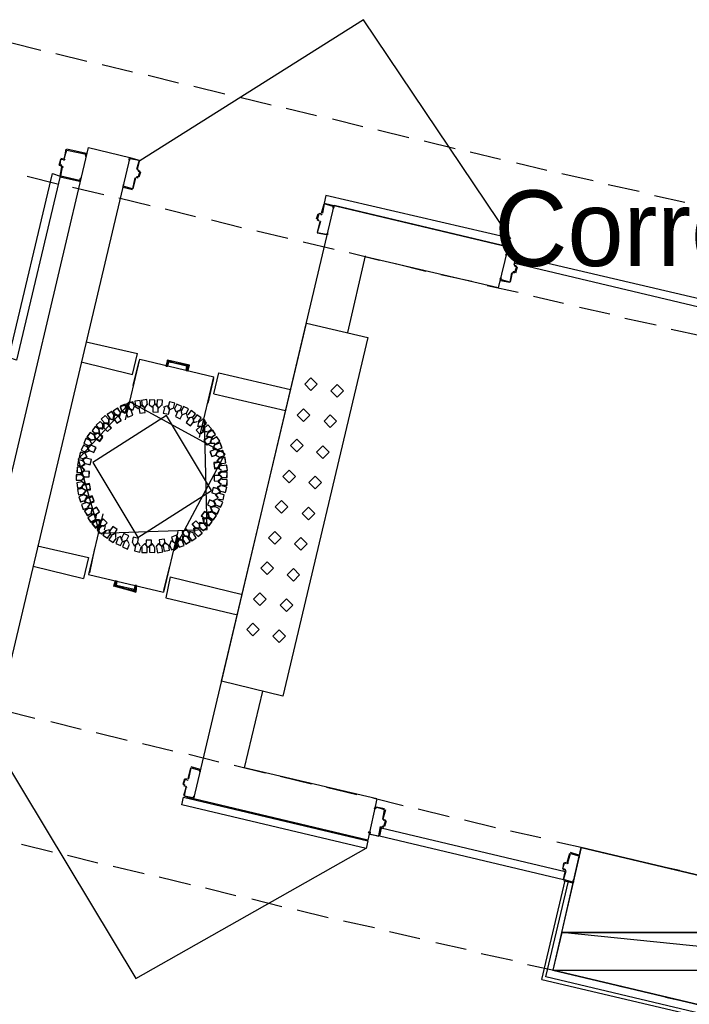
# Model space of a CAD drawing. Header units: feet. Extents: x -79 to 198, y -22 to 181.
# Tile 170 of 256: x 49 to 60, y 113 to 129. Entities that reach past the tile are written whole.
import ezdxf
from ezdxf.enums import TextEntityAlignment as Align

# ---------------------------------------------------------------- set-up
doc = ezdxf.new("R2010")
doc.units = ezdxf.units.FT
for name, color, linetype in [('A-LINEA', 7, 'CONTINUOUS'), ('A-LINEA-FINA', 9, 'CONTINUOUS'), ('A-MURO-CONCRETO', 8, 'CONTINUOUS'), ('A-NOMBRE-ESPACIO', 2, 'CONTINUOUS')]:
    doc.layers.add(name, color=color, linetype=linetype)

msp = doc.modelspace()

# ---------------------------------------------------------------- linework, layer by layer
at = {"layer": 'A-LINEA'}
for p, q in [((49.16, 128.5244), (49.64, 128.4044)), ((49.88, 128.3511), (50.3733, 128.2311)), ((50.6133, 128.1778), (51.0933, 128.0578)), ((51.3467, 128.0044), (51.8267, 127.8844)), ((52.0667, 127.8311), (52.56, 127.7111)), ((52.8, 127.6578), (53.2933, 127.5378)), ((53.5333, 127.4844), (54.0133, 127.3644)), ((54.2667, 127.3111), (54.7467, 127.1911)), ((54.9867, 127.1378), (55.48, 127.0178)), ((48.1733, 117.4444), (50.4, 126.8578)), ((50.4, 126.8578), (51.0533, 126.6978)), ((55.72, 126.9644), (56.2133, 126.8444)), ((51.0533, 126.6978), (48.8267, 117.2978)), ((50.04, 126.8311), (50.0133, 126.6844)), ((50.36, 126.7644), (50.0533, 126.8311)), ((50.0533, 126.8178), (50.0533, 126.8178)), ((50.36, 126.7511), (50.36, 126.7511)), ((56.4533, 126.7911), (56.9333, 126.6711)), ((49.9333, 126.5778), (49.9733, 126.5644)), ((49.9467, 126.5778), (49.9467, 126.5778)), ((50, 126.6711), (49.96, 126.6844)), ((49.9995, 126.5398), (49.9846, 126.5639)), ((50, 126.6844), (50, 126.6844)), ((50.0021, 126.6583), (50.0261, 126.6732)), ((51.0533, 126.6844), (51.0533, 126.6844)), ((51.1733, 126.5111), (51.2133, 126.6578)), ((57.1867, 126.6178), (57.6667, 126.4978)), ((49.4267, 126.4044), (49.9067, 126.2844)), ((49.9467, 126.3911), (50.2533, 126.3244)), ((49.96, 126.4044), (49.96, 126.4044)), ((51.1713, 126.3906), (51.1472, 126.3757)), ((51.16, 126.3911), (51.1867, 126.3778)), ((51.1739, 126.509), (51.1887, 126.485)), ((51.1867, 126.5111), (51.1867, 126.5111)), ((51.1867, 126.3911), (51.1867, 126.3911)), ((51.2, 126.3911), (51.2267, 126.4711)), ((57.9067, 126.4444), (58.4, 126.3378)), ((50.1467, 126.2311), (50.64, 126.1111)), ((50.2533, 126.3378), (50.2533, 126.3378)), ((50.9467, 126.2444), (50.9467, 126.2444)), ((50.9467, 126.2311), (51.0933, 126.1911)), ((51.1067, 126.2044), (51.1467, 126.3778)), ((51.16, 126.3778), (51.16, 126.3778)), ((58.64, 126.2711), (59.1333, 126.1644)), ((51.0933, 126.2044), (51.0933, 126.2044)), ((59.3733, 126.0978), (59.8533, 125.9911)), ((50.88, 126.0578), (51.3733, 125.9378)), ((52.0667, 116.5244), (54.2933, 125.9378)), ((54.1467, 125.9644), (54.28, 125.9378)), ((54.28, 125.9244), (54.28, 125.9244)), ((57.0533, 125.2844), (54.2933, 125.9378)), ((51.6133, 125.8844), (52.0933, 125.7644)), ((54.0133, 125.7244), (54.04, 125.8044)), ((54.0533, 125.8178), (54.08, 125.8044)), ((54.0533, 125.8044), (54.0533, 125.8044)), ((54.08, 125.8178), (54.08, 125.8178)), ((54.0821, 125.7916), (54.1061, 125.8065)), ((52.3467, 125.7111), (52.8267, 125.5911)), ((54.0533, 125.6844), (54.0533, 125.6844)), ((54.0795, 125.6732), (54.0646, 125.6972)), ((53.0667, 125.5378), (53.56, 125.4178)), ((54.1733, 125.4711), (54.0267, 125.4978)), ((54.1733, 125.4844), (54.1733, 125.4844)), ((53.8, 125.3644), (54.2933, 125.2444)), ((54.7867, 125.1378), (54.5067, 123.9244)), ((54.5333, 125.1911), (55.0133, 125.0711)), ((57.04, 125.1778), (57.04, 125.1778)), ((57.1467, 125.0044), (57.1867, 125.1378)), ((55.2667, 125.0178), (55.7467, 124.8978)), ((57.1472, 125.0024), (57.1621, 124.9783)), ((57.16, 125.0044), (57.16, 125.0044)), ((55.9867, 124.8444), (56.48, 124.7378)), ((57.0933, 124.7244), (57.12, 124.8711)), ((57.1446, 124.8839), (57.1205, 124.869)), ((57.16, 124.8844), (57.16, 124.8844)), ((57.1733, 124.8711), (57.2, 124.9644)), ((56.72, 124.6711), (57.2133, 124.5644)), ((56.9333, 124.7644), (56.9333, 124.7644)), ((57.4533, 124.4978), (57.9333, 124.3911)), ((58.1867, 124.3244), (58.6667, 124.2178)), ((58.9067, 124.1511), (59.4, 124.0444)), ((59.64, 123.9778), (60.1333, 123.8711)), ((50.36, 123.7778), (51.1733, 123.5911)), ((51.0933, 123.2578), (51.1733, 123.5911)), ((50.28, 123.4578), (51.0933, 123.2578)), ((50.9867, 122.5378), (51.2133, 123.4978)), ((51.1067, 123.0844), (51.2, 123.4711)), ((51.2133, 123.4978), (52.3867, 123.2178)), ((51.64, 123.3911), (51.6667, 123.4711)), ((51.64, 123.3911), (51.6667, 123.4711)), ((51.6667, 123.4711), (51.9733, 123.3911)), ((51.6667, 123.4711), (51.9733, 123.3911)), ((51.96, 123.3111), (51.9733, 123.3911)), ((51.96, 123.3111), (51.9733, 123.3911)), ((52.16, 122.2578), (52.3867, 123.2178)), ((52.2933, 122.8044), (52.3867, 123.1911)), ((52.3867, 122.9511), (53.52, 122.6844)), ((52.3867, 122.9511), (53.52, 122.6844)), ((50.9067, 122.6711), (50.8933, 122.6044)), ((50.9067, 122.6711), (50.8933, 122.6044)), ((50.991, 122.6601), (51.0038, 122.5958)), ((50.9911, 122.6605), (51.0035, 122.5961)), ((50.9918, 122.6621), (51.0046, 122.595)), ((51.0933, 122.6844), (51.04, 122.7244)), ((51.12, 122.7511), (51.0933, 122.6844)), ((50.64, 122.4844), (50.64, 122.4178)), ((50.6933, 122.4844), (50.64, 122.4844)), ((50.8133, 122.6311), (50.8, 122.5644)), ((50.8667, 122.6044), (50.8133, 122.6311)), ((50.5733, 122.4044), (50.6267, 122.3911)), ((50.6267, 122.3911), (50.6267, 122.4578)), ((52.16, 122.4311), (52.2267, 122.4311)), ((52.1846, 122.3139), (52.2266, 122.3678)), ((52.185, 122.314), (52.2266, 122.3683)), ((52.1862, 122.3144), (52.2265, 122.3661)), ((52.2133, 122.3378), (52.2267, 122.4044)), ((50.4533, 122.1511), (50.4267, 122.2044)), ((52.2933, 122.2711), (52.36, 122.2578)), ((52.36, 122.2578), (52.3333, 122.1911)), ((50.4, 122.1244), (50.4533, 122.1511)), ((50.3067, 121.8844), (50.3467, 121.8444)), ((50.32, 121.9244), (50.3733, 121.9511)), ((50.3733, 121.9511), (50.3467, 122.0044)), ((50.3467, 121.8444), (50.2933, 121.8044)), ((52.5067, 121.7244), (52.4533, 121.6844)), ((50.28, 121.6711), (50.3333, 121.6311)), ((50.3333, 121.6311), (50.28, 121.5778)), ((52.4533, 121.6844), (52.5067, 121.6311)), ((52.5067, 121.6044), (52.4533, 121.5644)), ((52.4533, 121.5644), (52.4933, 121.5111)), ((52.4933, 121.4978), (52.44, 121.4711)), ((52.44, 121.4711), (52.48, 121.4178)), ((50.32, 121.3511), (50.3733, 121.3244)), ((50.3333, 121.2444), (50.3733, 121.2978)), ((50.4, 121.2178), (50.3333, 121.2444)), ((50.3733, 121.3244), (50.3467, 121.2711)), ((52.3867, 121.2578), (52.44, 121.2844)), ((52.4133, 121.2044), (52.3867, 121.2578)), ((52.4133, 121.3511), (52.4667, 121.3778)), ((52.4533, 121.2978), (52.4133, 121.3511)), ((50.44, 121.0444), (50.4533, 121.1111)), ((52.3333, 121.1511), (52.4, 121.1644)), ((52.36, 121.0844), (52.3333, 121.1511)), ((50.6267, 121.0444), (50.4, 120.0844)), ((50.4933, 121.0311), (50.44, 121.0444)), ((50.5067, 120.9511), (50.52, 121.0178)), ((50.5067, 120.9511), (50.52, 121.0178)), ((50.615, 120.9749), (50.5734, 120.9206)), ((50.6134, 120.961), (50.5735, 120.909)), ((50.6271, 120.9745), (50.5869, 120.9228)), ((50.6667, 120.8578), (50.6, 120.8578)), ((50.6533, 120.7911), (50.6667, 120.8578)), ((51.8133, 120.7644), (51.5867, 119.8044)), ((51.7333, 120.6044), (51.7867, 120.5778)), ((51.809, 120.6288), (51.7962, 120.6931)), ((51.8267, 120.6578), (51.8, 120.6044)), ((51.8217, 120.6272), (51.8083, 120.6943)), ((51.8215, 120.6268), (51.8087, 120.6939)), ((51.92, 120.6978), (51.9867, 120.6711)), ((51.9867, 120.6711), (52, 120.7378)), ((49.5867, 120.5378), (50.4, 120.3511)), ((50.4933, 120.4978), (50.4133, 120.1111)), ((50.4, 120.3511), (50.32, 120.0178)), ((49.52, 120.2178), (50.32, 120.0178)), ((51.68, 120.2178), (51.5867, 119.8311)), ((50.4, 120.0844), (51.5867, 119.8044)), ((51.6933, 120.0444), (52.84, 119.7644)), ((50.84, 119.9778), (50.8133, 119.8978)), ((50.84, 119.9778), (50.8133, 119.8978)), ((50.8133, 119.8978), (51.1333, 119.8311)), ((50.8133, 119.8978), (51.1333, 119.8311)), ((51.1467, 119.9111), (51.1333, 119.8311)), ((51.1467, 119.9111), (51.1333, 119.8311)), ((53.16, 118.2311), (52.8667, 117.0178)), ((49.0667, 117.9244), (49.5467, 117.8044)), ((49.8, 117.7511), (50.28, 117.6311)), ((50.52, 117.5778), (51.0133, 117.4578)), ((51.2533, 117.4044), (51.7333, 117.2844)), ((51.9867, 117.2311), (52.4667, 117.1111)), ((52.0133, 117.0178), (51.9733, 116.8444)), ((52.1733, 116.9911), (52.0267, 117.0311)), ((52.0267, 117.0178), (52.0267, 117.0178)), ((52.7067, 117.0578), (53.2, 116.9378)), ((54.9733, 116.5244), (52.8667, 117.0178)), ((52.16, 116.9778), (52.16, 116.9778)), ((53.44, 116.8844), (53.9333, 116.7644)), ((51.92, 116.8444), (51.8933, 116.7511)), ((51.9067, 116.7511), (51.9067, 116.7511)), ((51.9067, 116.7378), (51.9333, 116.7244)), ((51.9467, 116.7111), (51.9067, 116.5778)), ((51.9333, 116.8311), (51.9333, 116.8311)), ((51.9333, 116.7111), (51.9333, 116.7111)), ((51.9595, 116.6998), (51.9446, 116.7239)), ((51.9621, 116.8183), (51.9861, 116.8332)), ((54.1733, 116.7111), (54.6533, 116.5911)), ((52.0533, 116.5378), (52.0533, 116.5378)), ((54.8267, 115.8711), (52.0667, 116.5244)), ((54.9733, 116.5244), (54.8267, 115.8711)), ((54.9067, 116.5378), (55.3867, 116.4178)), ((55.1067, 116.3511), (55.0667, 116.2044)), ((55.0933, 116.3511), (55.0933, 116.3511)), ((55.6267, 116.3644), (56.12, 116.2444)), ((55.0646, 116.0839), (55.0405, 116.069)), ((55.08, 116.0711), (55.0533, 116.0844)), ((55.0672, 116.2024), (55.0821, 116.1783)), ((55.08, 116.2044), (55.08, 116.2044)), ((55.08, 116.1911), (55.1067, 116.1911)), ((55.08, 116.0844), (55.08, 116.0844)), ((55.12, 116.1778), (55.0933, 116.0844)), ((55.1067, 116.1778), (55.1067, 116.1778)), ((56.36, 116.1911), (56.8533, 116.0711)), ((55, 115.9378), (55, 115.9378)), ((55.04, 116.0711), (55.0133, 115.9378)), ((55.0533, 116.0711), (55.0533, 116.0711)), ((57.0933, 116.0178), (57.5733, 115.9111)), ((49.3333, 115.8044), (49.8267, 115.6844)), ((57.8267, 115.8444), (58.3067, 115.7378)), ((50.0667, 115.6311), (50.5467, 115.5111)), ((58.0267, 115.6578), (57.9867, 115.5111)), ((58.1733, 115.6311), (58.04, 115.6711)), ((58.04, 115.6578), (58.04, 115.6578)), ((58.1733, 115.6178), (58.1733, 115.6178)), ((58.5467, 115.6711), (59.04, 115.5644)), ((50.7867, 115.4578), (51.28, 115.3378)), ((57.9867, 115.5244), (57.9867, 115.5244)), ((57.9887, 115.4983), (58.0128, 115.5132)), ((59.28, 115.4978), (59.7733, 115.3911)), ((57.92, 115.4044), (57.9467, 115.4044)), ((57.9467, 115.3911), (57.9467, 115.3911)), ((57.9728, 115.3798), (57.9579, 115.4039)), ((51.52, 115.2844), (52.0133, 115.1644)), ((57.5867, 113.6578), (57.96, 115.2311)), ((57.9333, 115.2311), (58.08, 115.1911)), ((58.08, 115.2044), (58.08, 115.2044)), ((52.2533, 115.1111), (52.7333, 114.9911)), ((52.9867, 114.9378), (53.4667, 114.8178)), ((53.7067, 114.7644), (54.2, 114.6444)), ((54.44, 114.5911), (54.9333, 114.4844)), ((55.1733, 114.4178), (55.6533, 114.3111)), ((55.9067, 114.2444), (56.3867, 114.1378)), ((56.6267, 114.0711), (57.12, 113.9644)), ((57.36, 113.8978), (57.8533, 113.7911)), ((58.0933, 113.7244), (58.5733, 113.6178)), ((58.8267, 113.5511), (59.3067, 113.4444)), ((59.5467, 113.3778), (60.04, 113.2711))]:
    msp.add_line(p, q, dxfattribs=at)
for points in [[(57.0961, 125.4113), (54.7607, 128.8866), (51.2141, 126.6469)], [(50.0133, 126.6844), (50.0533, 126.8178), (50.36, 126.7511), (50.3467, 126.7244), (50.36, 126.7244), (50.3733, 126.7511)], [(51.0533, 126.6978), (51.2, 126.6578), (51.2, 126.6578)], [(49.9333, 126.5778), (49.96, 126.6711), (49.96, 126.6711)], [(49.9733, 126.5778), (49.9467, 126.5778), (49.96, 126.6711), (50, 126.6711)], [(49.9467, 126.4044), (49.9733, 126.5511), (49.9733, 126.5511)], [(50.2667, 126.3378), (50.28, 126.3644), (50.2667, 126.3644), (50.2533, 126.3378), (49.96, 126.4044), (49.9867, 126.5511)], [(51.04, 126.6844), (51.04, 126.6578), (51.0533, 126.6578), (51.0533, 126.6844), (51.2, 126.6578), (51.16, 126.5111)], [(49.9467, 126.4044), (49.2533, 123.4844), (49.1333, 123.5244), (49.8267, 126.4444), (49.9467, 126.4044)], [(51.1867, 126.4844), (51.2133, 126.4844), (51.1867, 126.3911), (51.16, 126.3911)], [(51.1867, 126.4978), (51.2133, 126.4844), (51.2133, 126.4844)], [(51.1333, 126.3778), (51.0933, 126.2044), (50.9467, 126.2444), (50.96, 126.2711), (50.9467, 126.2711), (50.9467, 126.2444)], [(54.1333, 125.9778), (57.0533, 125.2844), (57.08, 125.4178), (54.16, 126.0978), (54.1333, 125.9778)], [(54.0933, 125.8178), (54.1333, 125.9644), (54.1333, 125.9644)], [(54.2933, 125.9244), (54.28, 125.8978), (54.28, 125.9244), (54.1333, 125.9644), (54.1067, 125.8178)], [(54.08, 125.8044), (54.0533, 125.8044), (54.0267, 125.7111), (54.0533, 125.7111)], [(54.0533, 125.6978), (54.0267, 125.7111), (54.0267, 125.7111)], [(54.0667, 125.6844), (54.0267, 125.5111), (54.0267, 125.5111)], [(54.08, 125.6844), (54.0267, 125.5111), (54.1733, 125.4844), (54.1867, 125.4978), (54.1867, 125.4711)], [(57.0533, 125.2844), (56.8933, 124.6311), (54.7867, 125.1244)], [(57.0267, 125.1778), (57.0133, 125.1511), (57.0267, 125.1511), (57.04, 125.1778), (57.1733, 125.1511), (57.1467, 125.0044)], [(57.04, 125.1911), (57.1733, 125.1511), (57.1733, 125.1511)], [(57.1867, 125.1378), (60.1067, 124.4578), (60.08, 124.3244), (57.16, 125.0178), (57.1867, 125.1378)], [(57.16, 124.9778), (57.1867, 124.9778), (57.16, 124.8844), (57.1333, 124.8844)], [(57.16, 124.9911), (57.1867, 124.9778), (57.1867, 124.9778)], [(57.1067, 124.8711), (57.08, 124.7244), (56.9333, 124.7644), (56.9467, 124.7911), (56.9333, 124.7911), (56.92, 124.7644)], [(57.16, 124.8711), (57.1333, 124.8711), (57.1333, 124.8711)], [(56.9333, 124.7511), (57.08, 124.7244), (57.08, 124.7244)], [(53.8533, 124.0711), (54.8267, 123.8444), (53.48, 118.1511), (52.5067, 118.3911), (53.8533, 124.0711)], [(52.3867, 122.9511), (52.4667, 123.2844), (53.6, 123.0178)], [(54.0267, 123.1044), (53.9267, 123.2044), (53.8267, 123.1044), (53.9267, 123.0044), (54.0267, 123.1044)], [(54.44, 122.9978), (54.34, 123.0978), (54.24, 122.9978), (54.34, 122.8978), (54.44, 122.9978)], [(51.0655, 122.8161), (50.2324, 121.9156), (50.5737, 120.7372)], [(51.0655, 122.8161), (50.2324, 121.9156), (50.5737, 120.7372)], [(51.0563, 122.8177), (51.0011, 122.769), (51.0345, 122.7035)], [(51.0568, 122.831), (51.0012, 122.7828), (51.034, 122.717)], [(51.0565, 122.8177), (51.0013, 122.7702), (51.0325, 122.7045)], [(51.128, 122.7465), (51.099, 122.8253), (51.0196, 122.7979), (51.0455, 122.7179)], [(51.7479, 120.4595), (52.5656, 121.9973), (51.0655, 122.8161)], [(51.2289, 122.7629), (51.2158, 122.8459), (51.1325, 122.8345), (51.1424, 122.7511)], [(51.3361, 122.7771), (51.3216, 122.8599), (51.2386, 122.847), (51.2498, 122.7637)], [(51.2533, 122.7644), (51.2933, 122.7244), (51.3333, 122.7911)], [(51.4485, 122.7681), (51.4505, 122.8521), (51.3665, 122.8557), (51.3613, 122.7719)], [(51.4133, 122.7511), (51.4533, 122.7911), (51.4933, 122.7511)], [(51.5683, 122.7679), (51.5707, 122.8519), (51.4867, 122.8559), (51.4811, 122.7721)], [(51.7452, 122.7202), (51.7648, 122.8019), (51.6835, 122.8232), (51.6607, 122.7423)], [(50.8123, 122.6001), (50.7655, 122.6699), (50.6948, 122.6244), (50.7389, 122.5529)], [(50.8119, 122.598), (50.7676, 122.6694), (50.6954, 122.6266), (50.7368, 122.5534)], [(50.9056, 122.6534), (50.8588, 122.7232), (50.7882, 122.6778), (50.8322, 122.6062)], [(50.9052, 122.6513), (50.861, 122.7227), (50.7887, 122.6799), (50.8301, 122.6068)], [(50.9067, 122.6711), (50.8933, 122.6044), (50.8267, 122.6178)], [(50.8267, 122.6178), (50.8933, 122.5911), (50.9067, 122.6578)], [(51.009, 122.6955), (50.9767, 122.773), (50.8986, 122.7423), (50.9278, 122.6635)], [(51.0089, 122.7084), (50.9772, 122.7862), (50.8987, 122.756), (50.9274, 122.677)], [(51.0089, 122.7084), (50.9772, 122.7862), (50.8987, 122.756), (50.9274, 122.677)], [(51.0082, 122.6935), (50.9787, 122.7721), (50.8995, 122.7442), (50.9258, 122.6645)], [(51, 122.7111), (50.9867, 122.6444), (50.92, 122.6844)], [(51, 122.7111), (50.9867, 122.6444), (50.92, 122.6844)], [(51, 122.6978), (50.9733, 122.6444), (50.92, 122.6711)], [(50.92, 122.6711), (50.9733, 122.6444), (51, 122.6978)], [(50.9867, 122.6711), (51.0133, 122.7378), (51.0267, 122.7244)], [(50.9867, 122.6711), (51.0133, 122.7378), (51.0667, 122.6978)], [(50.9867, 122.6578), (51, 122.7244), (51.0267, 122.7111)], [(51.0267, 122.7111), (51.0133, 122.7244), (50.9867, 122.6578)], [(50.9911, 122.6605), (51.0229, 122.5827), (51.1013, 122.6129), (51.0726, 122.6919)], [(51.2267, 122.7644), (51.1867, 122.7111), (51.1333, 122.7511)], [(51.1978, 122.7259), (51.211, 122.6429), (51.2942, 122.6545), (51.2842, 122.7379)], [(51.2, 122.7244), (51.2267, 122.7778), (51.28, 122.7378)], [(51.44, 122.7778), (51.4, 122.7378), (51.36, 122.7778)], [(51.4181, 122.7474), (51.4163, 122.6634), (51.5002, 122.6599), (51.5053, 122.7438)], [(51.4667, 122.7778), (51.5067, 122.7244), (51.56, 122.7778)], [(51.6006, 122.7281), (51.5824, 122.646), (51.6641, 122.6263), (51.6854, 122.7075)], [(51.5867, 122.7378), (51.6533, 122.7644), (51.68, 122.7111)], [(51.6533, 122.7511), (51.68, 122.6978), (51.7333, 122.7244)], [(51.84, 122.6844), (51.7867, 122.6578), (51.76, 122.7244)], [(51.8412, 122.675), (51.8765, 122.7512), (51.801, 122.788), (51.7627, 122.7133)], [(51.8113, 122.6669), (51.7771, 122.5902), (51.8532, 122.5545), (51.8903, 122.6298)], [(51.88, 122.6311), (51.8667, 122.6978), (51.8, 122.6711)], [(51.8667, 122.6711), (51.88, 122.6178), (51.9467, 122.6444)], [(51.9488, 122.6353), (51.9829, 122.7121), (51.9068, 122.7477), (51.8697, 122.6723)], [(52.0441, 122.5654), (52.0926, 122.6341), (52.0249, 122.6838), (51.9738, 122.6172)], [(53.9067, 122.6111), (53.8067, 122.7111), (53.7067, 122.6111), (53.8067, 122.5111), (53.9067, 122.6111)], [(51.178, 120.6711), (52.3474, 121.4152), (51.6354, 122.6044), (50.466, 121.8603), (51.178, 120.6711)], [(51.6354, 122.6044), (50.466, 121.8603), (51.178, 120.6711), (52.3474, 121.4152), (51.6354, 122.6044)], [(50.64, 122.4518), (50.5805, 122.5111), (50.52, 122.4528), (50.5772, 122.3912)], [(50.64, 122.4496), (50.5827, 122.5111), (50.5201, 122.4549), (50.575, 122.3913)], [(50.5737, 120.7372), (52.2817, 120.7971), (52.2397, 122.5383)], [(50.72, 122.5451), (50.6605, 122.6044), (50.6, 122.5461), (50.6572, 122.4845)], [(50.72, 122.543), (50.6627, 122.6044), (50.6001, 122.5483), (50.655, 122.4847)], [(50.64, 122.4178), (50.6267, 122.4844), (50.6933, 122.4844)], [(50.72, 122.5511), (50.72, 122.4844), (50.6533, 122.4844)], [(50.6533, 122.4844), (50.72, 122.4711), (50.72, 122.5378)], [(50.8, 122.6044), (50.8, 122.5378), (50.7333, 122.5511)], [(50.7333, 122.5511), (50.7867, 122.5378), (50.8, 122.6044)], [(50.8, 122.5511), (50.8133, 122.6178), (50.8667, 122.6044)], [(50.801, 122.5555), (50.8478, 122.4857), (50.9185, 122.5311), (50.8745, 122.6027)], [(50.8015, 122.5576), (50.8457, 122.4862), (50.918, 122.529), (50.8766, 122.6021)], [(51.995, 122.5633), (51.9476, 122.4939), (52.0161, 122.4452), (52.0661, 122.5127)], [(52.04, 122.5778), (51.9733, 122.5644), (51.96, 122.6311)], [(52.0667, 122.5111), (52.0533, 122.5778), (51.9867, 122.5644)], [(52.0533, 122.5644), (52.0667, 122.4978), (52.12, 122.5111)], [(52.1385, 122.4989), (52.1857, 122.5684), (52.1172, 122.617), (52.0672, 122.5495)], [(52.2, 122.4311), (52.1333, 122.4311), (52.1467, 122.4978)], [(52.2067, 122.4311), (52.2667, 122.49), (52.2089, 122.5511), (52.1468, 122.4946)], [(52.2052, 122.4311), (52.2644, 122.4748), (52.2368, 122.543)], [(52.2069, 122.4311), (52.2646, 122.4755), (52.237, 122.5429)], [(52.2074, 122.4311), (52.2647, 122.4759), (52.2366, 122.5431)], [(54.3333, 122.5178), (54.2333, 122.6178), (54.1333, 122.5178), (54.2333, 122.4178), (54.3333, 122.5178)], [(50.4925, 122.288), (50.4242, 122.3371), (50.3739, 122.2699), (50.4401, 122.2182)], [(50.492, 122.2902), (50.4221, 122.3367), (50.3742, 122.2677), (50.4423, 122.2184)], [(50.5725, 122.3814), (50.5042, 122.4304), (50.4539, 122.3632), (50.5201, 122.3115)], [(50.572, 122.3835), (50.5021, 122.43), (50.4542, 122.361), (50.5223, 122.3118)], [(50.5067, 122.2578), (50.48, 122.3111), (50.5467, 122.3244)], [(50.5467, 122.3244), (50.48, 122.3244), (50.4933, 122.2578)], [(50.56, 122.3911), (50.5733, 122.3244), (50.5067, 122.3244)], [(50.5067, 122.3244), (50.5733, 122.3244), (50.56, 122.3911)], [(50.508, 122.2521), (50.5779, 122.2055), (50.6258, 122.2745), (50.5577, 122.3238)], [(50.6267, 122.4578), (50.64, 122.4044), (50.5733, 122.4044)], [(50.64, 122.4104), (50.6995, 122.3511), (50.76, 122.4095), (50.7028, 122.471)], [(50.64, 122.4126), (50.6973, 122.3512), (50.7599, 122.4073), (50.705, 122.4709)], [(52.1664, 122.4311), (52.1067, 122.372), (52.1646, 122.3111), (52.2266, 122.3679)], [(52.16, 122.4311), (52.2267, 122.4311), (52.2133, 122.3644)], [(52.2, 122.4311), (52.2267, 122.4311), (52.2133, 122.3644)], [(52.2133, 122.3644), (52.2267, 122.4311), (52.2, 122.4311)], [(52.2133, 122.4311), (52.2267, 122.4311), (52.2133, 122.3644)], [(52.2267, 122.4178), (52.2133, 122.3511), (52.28, 122.3511)], [(52.28, 122.3511), (52.2133, 122.3378), (52.2267, 122.4044)], [(52.28, 122.3511), (52.2133, 122.3378), (52.2267, 122.4044)], [(52.2874, 122.3378), (52.3467, 122.3973), (52.2883, 122.4578), (52.2267, 122.4006)], [(52.2869, 122.3378), (52.3467, 122.3968), (52.2888, 122.4577), (52.2268, 122.4011)], [(52.2852, 122.3378), (52.3466, 122.3951), (52.2905, 122.4577), (52.2269, 122.4028)], [(52.3333, 122.2578), (52.2667, 122.2711), (52.2933, 122.3378)], [(52.2933, 122.3378), (52.2667, 122.2711), (52.3333, 122.2578)], [(52.3423, 122.2588), (52.4121, 122.3056), (52.3667, 122.3763), (52.2951, 122.3322)], [(52.3402, 122.2592), (52.4116, 122.3035), (52.3688, 122.3758), (52.2957, 122.3344)], [(50.436, 122.206), (50.3595, 122.2408), (50.3232, 122.1651), (50.3983, 122.1273)], [(50.4352, 122.208), (50.3575, 122.2401), (50.324, 122.163), (50.4003, 122.128)], [(50.4267, 122.2044), (50.4533, 122.1511), (50.4, 122.1244)], [(50.4933, 122.2978), (50.5067, 122.2311), (50.44, 122.2178)], [(50.44, 122.2178), (50.5067, 122.2311), (50.4933, 122.2978)], [(50.5075, 122.2409), (50.5758, 122.1918), (50.6261, 122.259), (50.5599, 122.3107)], [(52.2977, 122.2568), (52.2279, 122.21), (52.2733, 122.1393), (52.3449, 122.1833)], [(52.2998, 122.2563), (52.2284, 122.2121), (52.2712, 122.1398), (52.3443, 122.1812)], [(52.3333, 122.1911), (52.36, 122.2578), (52.2933, 122.2711)], [(52.4, 122.1644), (52.3333, 122.1644), (52.3467, 122.2311)], [(52.3467, 122.2311), (52.3333, 122.1778), (52.4, 122.1644)], [(52.409, 122.1521), (52.4788, 122.1989), (52.4333, 122.2696), (52.3618, 122.2256)], [(52.4068, 122.1526), (52.4783, 122.1968), (52.4354, 122.2691), (52.3623, 122.2277)], [(52.4377, 122.0621), (52.5152, 122.0944), (52.4845, 122.1726), (52.4057, 122.1433)], [(52.4357, 122.0629), (52.5144, 122.0924), (52.4865, 122.1716), (52.4067, 122.1453)], [(53.8, 122.1311), (53.7, 122.2311), (53.6, 122.1311), (53.7, 122.0311), (53.8, 122.1311)], [(50.3507, 122.0032), (50.2689, 122.0224), (50.2481, 121.941), (50.3291, 121.9186)], [(50.3495, 122.005), (50.2671, 122.0213), (50.2492, 121.9392), (50.3309, 121.9197)], [(50.396, 122.0994), (50.3195, 122.1342), (50.2832, 122.0584), (50.3583, 122.0206)], [(50.3952, 122.1014), (50.3175, 122.1334), (50.284, 122.0564), (50.3603, 122.0213)], [(50.3867, 122.0978), (50.4133, 122.0444), (50.3467, 122.0178)], [(50.3467, 122.0178), (50.4133, 122.0444), (50.3867, 122.0978)], [(50.4, 122.0578), (50.3733, 122.1244), (50.44, 122.1378)], [(50.44, 122.1378), (50.3733, 122.1244), (50.4, 122.0578)], [(50.404, 122.0562), (50.4805, 122.0214), (50.5168, 122.0972), (50.4417, 122.1349)], [(50.4048, 122.0542), (50.4825, 122.0222), (50.516, 122.0992), (50.4397, 122.1342)], [(52.4023, 122.0668), (52.3248, 122.0345), (52.3555, 121.9563), (52.4343, 121.9856)], [(52.4043, 122.066), (52.3256, 122.0365), (52.3535, 121.9573), (52.4333, 121.9836)], [(52.4267, 122.0578), (52.3733, 122.0844), (52.4, 122.1511)], [(52.4, 122.1511), (52.3733, 122.0844), (52.4267, 122.0711)], [(52.3867, 122.0844), (52.4533, 122.0578), (52.4267, 122.0044)], [(52.4267, 121.9911), (52.4533, 122.0578), (52.3867, 122.0844)], [(52.4667, 121.9511), (52.4133, 121.9778), (52.44, 122.0311)], [(52.44, 122.0311), (52.4133, 121.9778), (52.4667, 121.9511)], [(52.4777, 121.9421), (52.5552, 121.9744), (52.5245, 122.0526), (52.4457, 122.0233)], [(52.4757, 121.9429), (52.5544, 121.9724), (52.5265, 122.0516), (52.4467, 122.0253)], [(54.2133, 122.0244), (54.1133, 122.1244), (54.0133, 122.0244), (54.1133, 121.9244), (54.2133, 122.0244)], [(50.324, 121.8832), (50.2422, 121.9024), (50.2214, 121.821), (50.3024, 121.7986)], [(50.3228, 121.885), (50.2404, 121.9013), (50.2225, 121.8192), (50.3043, 121.7997)], [(50.2933, 121.8044), (50.3467, 121.8311), (50.32, 121.8844)], [(50.3333, 121.8578), (50.3067, 121.9111), (50.36, 121.9378)], [(50.36, 121.9378), (50.3067, 121.9111), (50.3333, 121.8578)], [(50.3467, 122.0044), (50.3733, 121.9511), (50.32, 121.9244)], [(50.3426, 121.8457), (50.4244, 121.8265), (50.4452, 121.9079), (50.3643, 121.9303)], [(50.3438, 121.8439), (50.4263, 121.8276), (50.4441, 121.9097), (50.3624, 121.9292)], [(52.4661, 121.8614), (52.3837, 121.8448), (52.3986, 121.7622), (52.4816, 121.7755)], [(52.4679, 121.8735), (52.385, 121.86), (52.3969, 121.7768), (52.4803, 121.7871)], [(52.4933, 121.8578), (52.44, 121.8844), (52.48, 121.9378)], [(52.48, 121.9378), (52.44, 121.8844), (52.4933, 121.8578)], [(52.4533, 121.8711), (52.5067, 121.8444), (52.4667, 121.7911)], [(52.4667, 121.7911), (52.5067, 121.8311), (52.4533, 121.8711)], [(52.4939, 121.8408), (52.5763, 121.8574), (52.5614, 121.9401), (52.4784, 121.9268)], [(52.4921, 121.8421), (52.575, 121.8556), (52.5631, 121.9388), (52.4797, 121.9285)], [(50.3035, 121.7858), (50.2195, 121.7887), (50.215, 121.7048), (50.2987, 121.6986)], [(50.3019, 121.7874), (50.2179, 121.7872), (50.2164, 121.7032), (50.3004, 121.7001)], [(50.32, 121.6444), (50.2667, 121.6844), (50.32, 121.7244)], [(50.32, 121.7244), (50.2667, 121.6844), (50.32, 121.6444)], [(50.2933, 121.7911), (50.3333, 121.7511), (50.2933, 121.6978)], [(50.2933, 121.6978), (50.3333, 121.7378), (50.2933, 121.7911)], [(50.3232, 121.6364), (50.4072, 121.6335), (50.4117, 121.7174), (50.3279, 121.7236)], [(50.3247, 121.6349), (50.4088, 121.635), (50.4102, 121.719), (50.3263, 121.7222)], [(52.5067, 121.7378), (52.4533, 121.7644), (52.4933, 121.8178)], [(52.4933, 121.8178), (52.4533, 121.7778), (52.5067, 121.7378)], [(52.5067, 121.6311), (52.4533, 121.6711), (52.5067, 121.7111)], [(52.5206, 121.7208), (52.603, 121.7374), (52.588, 121.8201), (52.5051, 121.8068)], [(52.5188, 121.7221), (52.6017, 121.7356), (52.5898, 121.8188), (52.5064, 121.8085)], [(52.5099, 121.6231), (52.5938, 121.6202), (52.5984, 121.7041), (52.5146, 121.7103)], [(52.5114, 121.6215), (52.5954, 121.6217), (52.5969, 121.7057), (52.513, 121.7088)], [(53.68, 121.6378), (53.58, 121.7378), (53.48, 121.6378), (53.58, 121.5378), (53.68, 121.6378)], [(50.2901, 121.6658), (50.2062, 121.6687), (50.2016, 121.5848), (50.2854, 121.5786)], [(50.2886, 121.6674), (50.2046, 121.6672), (50.2031, 121.5832), (50.287, 121.5801)], [(50.2928, 121.5547), (50.2104, 121.5382), (50.2253, 121.4555), (50.3083, 121.4688)], [(50.2946, 121.5535), (50.2116, 121.54), (50.2235, 121.4568), (50.3069, 121.4671)], [(50.28, 121.5778), (50.3333, 121.6178), (50.2933, 121.6711)], [(50.28, 121.5644), (50.3333, 121.5378), (50.2933, 121.4844)], [(50.2933, 121.4844), (50.3333, 121.5244), (50.28, 121.5644)], [(52.4768, 121.6525), (52.3928, 121.6554), (52.3883, 121.5715), (52.4721, 121.5653)], [(52.4753, 121.654), (52.3912, 121.6539), (52.3898, 121.5699), (52.4737, 121.5667)], [(52.5067, 121.5111), (52.4533, 121.5511), (52.5067, 121.6044)], [(52.48, 121.6578), (52.52, 121.6178), (52.4667, 121.5778)], [(52.4667, 121.5778), (52.52, 121.6178), (52.48, 121.6578)], [(52.5099, 121.5031), (52.5938, 121.5002), (52.5984, 121.5841), (52.5146, 121.5903)], [(52.5114, 121.5015), (52.5954, 121.5017), (52.5969, 121.5857), (52.513, 121.5888)], [(54.0933, 121.5444), (53.9933, 121.6444), (53.8933, 121.5444), (53.9933, 121.4444), (54.0933, 121.5444)], [(50.3061, 121.448), (50.2237, 121.4315), (50.2386, 121.3488), (50.3216, 121.3621)], [(50.3079, 121.4468), (50.225, 121.4333), (50.2369, 121.3501), (50.3203, 121.3604)], [(50.3333, 121.4311), (50.28, 121.4578), (50.32, 121.5111)], [(50.32, 121.5111), (50.28, 121.4578), (50.3333, 121.4311)], [(50.3067, 121.4444), (50.36, 121.4178), (50.32, 121.3644)], [(50.32, 121.3644), (50.36, 121.4178), (50.3067, 121.4444)], [(50.3472, 121.4275), (50.4296, 121.444), (50.4147, 121.5267), (50.3317, 121.5134)], [(50.3454, 121.4154), (50.4284, 121.4289), (50.4165, 121.5121), (50.3331, 121.5018)], [(52.4574, 121.4432), (52.3756, 121.4624), (52.3548, 121.381), (52.4357, 121.3586)], [(52.4562, 121.445), (52.3737, 121.4613), (52.3559, 121.3792), (52.4376, 121.3597)], [(52.4267, 121.3644), (52.4933, 121.3911), (52.4533, 121.4444)], [(52.48, 121.4044), (52.44, 121.4578), (52.4933, 121.4978)], [(52.4533, 121.4444), (52.4933, 121.3911), (52.44, 121.3644)], [(52.4893, 121.4057), (52.5711, 121.3865), (52.5919, 121.4679), (52.5109, 121.4903)], [(52.4905, 121.4039), (52.5729, 121.3876), (52.5908, 121.4697), (52.5091, 121.4892)], [(50.3223, 121.3468), (50.2448, 121.3145), (50.2755, 121.2363), (50.3543, 121.2656)], [(50.3243, 121.346), (50.2456, 121.3165), (50.2735, 121.2373), (50.3533, 121.2636)], [(50.3467, 121.2711), (50.3867, 121.3244), (50.32, 121.3511)], [(50.3733, 121.2978), (50.3333, 121.2444), (50.4, 121.2178)], [(50.36, 121.2311), (50.4267, 121.2178), (50.3867, 121.1511)], [(50.3867, 121.1511), (50.4267, 121.2044), (50.36, 121.2311)], [(50.411, 121.2221), (50.4886, 121.2544), (50.4578, 121.3326), (50.379, 121.3033)], [(50.409, 121.2096), (50.4877, 121.239), (50.4598, 121.3183), (50.38, 121.2919)], [(52.396, 121.2327), (52.3195, 121.2675), (52.2832, 121.1917), (52.3583, 121.154)], [(52.3952, 121.2347), (52.3175, 121.2667), (52.284, 121.1897), (52.3603, 121.1547)], [(52.3867, 121.2444), (52.4133, 121.1778), (52.36, 121.1644)], [(52.36, 121.1644), (52.4133, 121.1778), (52.3867, 121.2444)], [(52.44, 121.2844), (52.3867, 121.2578), (52.4133, 121.2044)], [(52.4667, 121.3778), (52.4133, 121.3511), (52.4533, 121.2978)], [(52.4173, 121.1895), (52.4938, 121.1547), (52.5301, 121.2305), (52.4551, 121.2683)], [(52.4182, 121.1875), (52.4959, 121.1555), (52.5294, 121.2325), (52.453, 121.2676)], [(52.4493, 121.2857), (52.5311, 121.2665), (52.5519, 121.3479), (52.4709, 121.3703)], [(52.4505, 121.2839), (52.5329, 121.2676), (52.5508, 121.3497), (52.4691, 121.3692)], [(53.56, 121.1578), (53.46, 121.2578), (53.36, 121.1578), (53.46, 121.0578), (53.56, 121.1578)], [(50.3623, 121.2268), (50.2848, 121.1945), (50.3155, 121.1163), (50.3943, 121.1456)], [(50.3643, 121.226), (50.2856, 121.1965), (50.3135, 121.1173), (50.3933, 121.1436)], [(50.4044, 121.1368), (50.3346, 121.09), (50.38, 121.0193), (50.4516, 121.0633)], [(50.4065, 121.1363), (50.3351, 121.0921), (50.3779, 121.0198), (50.451, 121.0612)], [(50.4, 121.1378), (50.4533, 121.1378), (50.44, 121.0711)], [(50.44, 121.0711), (50.4667, 121.1244), (50.4, 121.1378)], [(50.4533, 121.1111), (50.44, 121.0444), (50.4933, 121.0311)], [(50.5023, 121.0321), (50.5721, 121.0789), (50.5267, 121.1496), (50.4551, 121.1056)], [(50.5002, 121.0326), (50.5716, 121.0768), (50.5288, 121.1491), (50.4557, 121.1077)], [(52.3058, 121.0347), (52.2376, 121.0838), (52.1872, 121.0165), (52.2534, 120.9648)], [(52.3054, 121.0368), (52.2354, 121.0834), (52.1875, 121.0144), (52.2556, 120.9651)], [(52.36, 121.0844), (52.2933, 121.0711), (52.3067, 121.0044)], [(52.4, 121.1778), (52.3333, 121.1511), (52.36, 121.0978)], [(52.364, 121.0829), (52.4405, 121.048), (52.4768, 121.1238), (52.4017, 121.1616)], [(52.3648, 121.0808), (52.4425, 121.0488), (52.476, 121.1259), (52.3997, 121.1609)], [(53.9867, 121.0511), (53.8867, 121.1511), (53.7867, 121.0511), (53.8867, 120.9511), (53.9867, 121.0511)], [(50.4577, 121.0301), (50.3879, 120.9833), (50.4333, 120.9126), (50.5049, 120.9566)], [(50.4598, 121.0297), (50.3884, 120.9854), (50.4312, 120.9131), (50.5043, 120.9545)], [(50.4533, 121.0444), (50.52, 121.0311), (50.5067, 120.9644)], [(50.5067, 120.9644), (50.52, 121.0311), (50.4533, 121.0444)], [(50.5126, 120.9511), (50.4533, 120.8916), (50.5117, 120.8311), (50.5733, 120.8883)], [(50.5148, 120.9511), (50.4534, 120.8938), (50.5095, 120.8312), (50.5731, 120.8861)], [(50.5143, 120.9378), (50.4534, 120.88), (50.51, 120.8179), (50.5732, 120.8732)], [(50.5143, 120.9378), (50.4534, 120.88), (50.51, 120.8179), (50.5732, 120.8732)], [(50.5067, 120.9511), (50.5733, 120.9511), (50.5733, 120.8844)], [(50.5733, 120.8844), (50.5733, 120.9511), (50.5067, 120.9511)], [(50.5733, 120.8711), (50.5733, 120.9378), (50.5067, 120.9378)], [(50.5733, 120.8711), (50.5733, 120.9378), (50.5067, 120.9378)], [(50.5733, 120.9244), (50.56, 120.8578), (50.5867, 120.8578)], [(50.5733, 120.9244), (50.56, 120.8578), (50.6267, 120.8578)], [(50.5733, 120.9378), (50.5733, 120.8711), (50.5867, 120.8711)], [(50.5867, 120.8711), (50.5733, 120.8578), (50.5733, 120.9244)], [(50.6322, 120.8445), (50.6933, 120.9022), (50.6368, 120.9643), (50.5735, 120.9091)], [(52.16, 120.8785), (52.1005, 120.9378), (52.04, 120.8794), (52.0972, 120.8178)], [(52.16, 120.8763), (52.1027, 120.9377), (52.0401, 120.8816), (52.095, 120.818)], [(52.2267, 120.9111), (52.2133, 120.9778), (52.28, 120.9778)], [(52.28, 120.9778), (52.2267, 120.9778), (52.2267, 120.9111)], [(52.2933, 121.0444), (52.3067, 120.9911), (52.24, 120.9778)], [(52.24, 120.9778), (52.3067, 120.9778), (52.2933, 121.0444)], [(52.2409, 120.9075), (52.3091, 120.8585), (52.3595, 120.9257), (52.2932, 120.9774)], [(52.2413, 120.9054), (52.3112, 120.8588), (52.3591, 120.9279), (52.2911, 120.9771)], [(52.3067, 121.0044), (52.28, 121.0711), (52.3467, 121.0711)], [(52.3075, 121.0009), (52.3758, 120.9518), (52.4261, 121.019), (52.3599, 121.0707)], [(52.308, 120.9987), (52.3779, 120.9522), (52.4258, 121.0212), (52.3577, 121.0704)], [(50.5926, 120.8578), (50.5353, 120.813), (50.5634, 120.7458)], [(50.5943, 120.8444), (50.5355, 120.8003), (50.5636, 120.7323)], [(50.5948, 120.8578), (50.5356, 120.8141), (50.5632, 120.7459)], [(50.6056, 120.8444), (50.5467, 120.7846), (50.6054, 120.7245), (50.6666, 120.782)], [(50.6739, 120.7764), (50.6278, 120.7062), (50.6971, 120.6587), (50.7459, 120.727)], [(50.7333, 120.7378), (50.7333, 120.7911), (50.6667, 120.7778)], [(50.7333, 120.7778), (50.7467, 120.7111), (50.8, 120.7244)], [(50.806, 120.7258), (50.8522, 120.7959), (50.783, 120.8435), (50.734, 120.7753)], [(51.999, 120.7334), (51.9522, 120.8032), (51.8815, 120.7578), (51.9255, 120.6862)], [(51.9985, 120.7313), (51.9543, 120.8027), (51.882, 120.7599), (51.9234, 120.6868)], [(51.9867, 120.6978), (52, 120.7644), (52.0533, 120.7511)], [(52.0667, 120.7511), (52, 120.7644), (51.9867, 120.6978)], [(52.08, 120.7511), (52.0667, 120.8178), (52.1333, 120.8178)], [(52.1333, 120.8178), (52.08, 120.8311), (52.08, 120.7511)], [(52.08, 120.7437), (52.1395, 120.6844), (52.2, 120.7428), (52.1428, 120.8044)], [(52.08, 120.7459), (52.1373, 120.6845), (52.1999, 120.7406), (52.145, 120.8042)], [(52.16, 120.8844), (52.16, 120.8178), (52.0933, 120.8178)], [(52.0933, 120.8178), (52.16, 120.8178), (52.16, 120.8844)], [(52.2267, 120.8978), (52.16, 120.9111), (52.16, 120.8444)], [(52.16, 120.8311), (52.16, 120.8978), (52.2267, 120.8978)], [(52.16, 120.8371), (52.2195, 120.7778), (52.28, 120.8361), (52.2228, 120.8977)], [(52.16, 120.8393), (52.2173, 120.7778), (52.2799, 120.8339), (52.225, 120.8976)], [(53.4533, 120.6644), (53.3533, 120.7644), (53.2533, 120.6644), (53.3533, 120.5644), (53.4533, 120.6644)], [(50.7683, 120.71), (50.7209, 120.6406), (50.7894, 120.5919), (50.8394, 120.6593)], [(50.76, 120.7111), (50.8267, 120.7378), (50.8267, 120.6711)], [(50.8637, 120.6532), (50.8308, 120.5759), (50.9075, 120.5415), (50.9433, 120.6175)], [(50.9333, 120.6178), (50.9067, 120.6844), (50.8533, 120.6578)], [(50.92, 120.6578), (50.9333, 120.6044), (51, 120.6311)], [(51.0029, 120.6223), (51.0359, 120.6996), (50.9593, 120.7341), (50.9233, 120.6582)], [(50.96, 120.6044), (51.0133, 120.6311), (51.04, 120.5778)], [(51.1733, 120.5745), (51.1906, 120.6567), (51.1087, 120.6756), (51.0882, 120.5942)], [(51.3959, 120.5422), (51.3964, 120.6262), (51.3124, 120.6283), (51.3086, 120.5444)], [(51.6161, 120.5638), (51.6016, 120.6465), (51.5186, 120.6337), (51.5298, 120.5504)], [(51.76, 120.5911), (51.7067, 120.6178), (51.68, 120.5511)], [(51.8217, 120.6272), (51.7917, 120.7056), (51.7126, 120.6772), (51.7395, 120.5976)], [(51.7333, 120.6044), (51.7867, 120.5778), (51.8133, 120.6444)], [(51.8133, 120.6444), (51.7867, 120.5778), (51.7733, 120.5911)], [(51.7733, 120.5911), (51.7867, 120.5778), (51.8133, 120.6444)], [(51.7733, 120.5911), (51.7867, 120.5778), (51.8133, 120.6444)], [(51.7867, 120.6044), (51.8133, 120.6578), (51.8667, 120.6311)], [(51.88, 120.6311), (51.8267, 120.6578), (51.8, 120.6044)], [(51.88, 120.6311), (51.8133, 120.6578), (51.8, 120.6044)], [(51.8043, 120.5934), (51.8366, 120.5159), (51.9148, 120.5466), (51.8855, 120.6254)], [(51.805, 120.595), (51.835, 120.5165), (51.9141, 120.5451), (51.8871, 120.6247)], [(51.8052, 120.5954), (51.8346, 120.5168), (51.9139, 120.5447), (51.8875, 120.6244)], [(51.8933, 120.6311), (51.8933, 120.6978), (51.96, 120.6844)], [(51.96, 120.6844), (51.9067, 120.6978), (51.8933, 120.6444)], [(51.8944, 120.6355), (51.9412, 120.5657), (52.0118, 120.6111), (51.9678, 120.6827)], [(51.8948, 120.6376), (51.939, 120.5662), (52.0113, 120.609), (51.9699, 120.6821)], [(52, 120.7378), (51.9867, 120.6844), (51.92, 120.6978)], [(51.9877, 120.6888), (52.0345, 120.619), (52.1052, 120.6645), (52.0611, 120.736)], [(51.9881, 120.6909), (52.0324, 120.6195), (52.1046, 120.6623), (52.0632, 120.7354)], [(53.8667, 120.5711), (53.7667, 120.6711), (53.6667, 120.5711), (53.7667, 120.4711), (53.8667, 120.5711)], [(50.9701, 120.5998), (50.9376, 120.5223), (51.0144, 120.4883), (51.0499, 120.5644)], [(51.0933, 120.5911), (51.12, 120.5378), (51.1733, 120.5778)], [(51.1458, 120.5404), (51.13, 120.4579), (51.2122, 120.4405), (51.2312, 120.5223)], [(51.1333, 120.5511), (51.1867, 120.5911), (51.2133, 120.5378)], [(51.3333, 120.5244), (51.2933, 120.5778), (51.24, 120.5244)], [(51.2435, 120.5194), (51.2442, 120.4354), (51.3282, 120.4345), (51.3308, 120.5185)], [(51.3867, 120.5511), (51.3467, 120.5111), (51.3067, 120.5511)], [(51.36, 120.5244), (51.4, 120.5778), (51.44, 120.5244)], [(51.3641, 120.5201), (51.3635, 120.4361), (51.4475, 120.4338), (51.4514, 120.5177)], [(51.5467, 120.5378), (51.5067, 120.5778), (51.4667, 120.5244)], [(51.4767, 120.511), (51.4925, 120.4285), (51.5753, 120.4426), (51.5627, 120.5257)], [(51.6, 120.5778), (51.5733, 120.5244), (51.52, 120.5644)], [(51.5733, 120.5378), (51.6133, 120.5911), (51.6667, 120.5511)], [(51.5839, 120.5385), (51.5983, 120.4557), (51.6814, 120.4685), (51.6702, 120.5518)], [(51.6849, 120.5549), (51.7152, 120.4765), (51.7941, 120.5052), (51.7669, 120.5847)], [(51.7435, 120.4712), (51.7987, 120.5187), (51.7675, 120.5844)], [(51.7437, 120.4712), (51.7989, 120.5198), (51.7655, 120.5854)], [(51.7573, 120.4712), (51.8121, 120.5191), (51.7804, 120.5847)], [(53.3333, 120.1844), (53.2333, 120.2844), (53.1333, 120.1844), (53.2333, 120.0844), (53.3333, 120.1844)], [(53.7467, 120.0778), (53.6467, 120.1778), (53.5467, 120.0778), (53.6467, 119.9778), (53.7467, 120.0778)], [(51.6933, 120.0444), (51.6267, 119.7111), (52.76, 119.4444)], [(53.2133, 119.6911), (53.1133, 119.7911), (53.0133, 119.6911), (53.1133, 119.5911), (53.2133, 119.6911)], [(53.64, 119.5978), (53.54, 119.6978), (53.44, 119.5978), (53.54, 119.4978), (53.64, 119.5978)], [(53.1067, 119.2111), (53.0067, 119.3111), (52.9067, 119.2111), (53.0067, 119.1111), (53.1067, 119.2111)], [(53.52, 119.1044), (53.42, 119.2044), (53.32, 119.1044), (53.42, 119.0044), (53.52, 119.1044)], [(48.9874, 117.2602), (51.1502, 113.6758), (54.8021, 115.7413)], [(51.9867, 116.8444), (52.0267, 117.0178), (52.16, 116.9778), (52.16, 116.9644), (52.1733, 116.9511), (52.1733, 116.9778)], [(51.9333, 116.7378), (51.9067, 116.7511), (51.9333, 116.8311), (51.96, 116.8311)], [(52.0667, 116.5378), (52.08, 116.5644), (52.0667, 116.5644), (52.0533, 116.5378), (51.92, 116.5644), (51.9467, 116.7111)], [(51.9333, 116.8444), (51.96, 116.8444), (51.96, 116.8444)], [(51.9067, 116.5511), (54.8267, 115.8578), (54.8, 115.7378), (51.88, 116.4311), (51.9067, 116.5511)], [(52.0533, 116.5244), (51.92, 116.5644), (51.92, 116.5644)], [(55.0667, 116.2044), (55.0933, 116.3511), (54.96, 116.3911), (54.9467, 116.3644), (54.9333, 116.3644), (54.9467, 116.3911)], [(55.0933, 116.3644), (54.96, 116.3911), (54.96, 116.3911)], [(54.84, 115.9778), (54.8533, 116.0044), (54.8667, 115.9911), (54.8533, 115.9644), (55, 115.9378), (55.0267, 116.0844)], [(55.0533, 116.0978), (55.08, 116.0844), (55.1067, 116.1778), (55.08, 116.1911)], [(55, 115.9244), (54.8533, 115.9644), (54.8533, 115.9644)], [(55.0133, 115.9378), (57.9333, 115.2444), (57.96, 115.3644), (55.04, 116.0578), (55.0133, 115.9378)], [(57.76, 113.8044), (63.4533, 112.4578), (63.9067, 114.4044), (58.2133, 115.7511), (57.76, 113.8044)], [(58, 115.5111), (58.04, 115.6578), (58.1733, 115.6178), (58.1733, 115.6044), (58.1867, 115.5911), (58.1867, 115.6178)], [(57.9333, 115.5111), (57.92, 115.4178), (57.92, 115.4178)], [(57.96, 115.4044), (57.92, 115.4178), (57.9467, 115.5111), (57.9733, 115.4978)], [(57.9733, 115.5111), (57.9467, 115.5111), (57.9467, 115.5111)], [(57.96, 115.3911), (57.9333, 115.2444), (57.9333, 115.2444)], [(58.0933, 115.2044), (58.0933, 115.2311), (58.08, 115.2311), (58.08, 115.2044), (57.9333, 115.2444), (57.9733, 115.3778)], [(63.5467, 112.2978), (57.6533, 113.6978), (58.0133, 115.2178)], [(57.5867, 113.6578), (63.5867, 112.2444), (63.9333, 113.7244)]]:
    msp.add_lwpolyline(points, dxfattribs=at)
at = {"layer": 'A-LINEA-FINA'}
for points in [[(51.6533, 123.3911), (51.6533, 123.4844), (51.6267, 123.3911), (51.6533, 123.3911), (51.6533, 123.3911)], [(51.6667, 123.4578), (51.6533, 123.3911), (51.6533, 123.4844), (51.6667, 123.4578)], [(51.6667, 123.4578), (52, 123.4044), (51.6533, 123.4844), (51.6667, 123.4578), (51.6667, 123.4578)], [(51.96, 123.3911), (51.6667, 123.4578), (52, 123.4044), (51.96, 123.3911)], [(51.9467, 123.3244), (51.96, 123.3911), (51.9733, 123.3111), (51.9467, 123.3244)], [(51.96, 123.3911), (51.9733, 123.3111), (52, 123.4044), (51.96, 123.3911), (51.96, 123.3911)], [(50.8533, 119.9778), (50.8, 119.8978), (50.8267, 119.9911), (50.8533, 119.9778), (50.8533, 119.9778)], [(50.84, 119.9111), (50.8533, 119.9778), (50.8, 119.8978), (50.84, 119.9111)], [(50.84, 119.9111), (51.1467, 119.8044), (50.8, 119.8978), (50.84, 119.9111), (50.84, 119.9111)], [(51.12, 119.8444), (50.84, 119.9111), (51.1467, 119.8044), (51.12, 119.8444)], [(51.1333, 119.9111), (51.12, 119.8444), (51.16, 119.9111), (51.1333, 119.9111)], [(51.12, 119.8444), (51.16, 119.9111), (51.1467, 119.8044), (51.12, 119.8444), (51.12, 119.8444)]]:
    msp.add_lwpolyline(points, dxfattribs=at)
at = {"layer": 'A-MURO-CONCRETO'}
for points in [[(58.2133, 115.7511), (63.9067, 114.4044), (57.9067, 114.4044), (58.2133, 115.7511), (58.2133, 115.7511)], [(57.9067, 114.4044), (57.76, 113.8044), (63.7733, 113.8044), (57.9067, 114.4044)], [(57.9067, 114.4044), (63.9067, 114.4044), (63.7733, 113.8044), (57.9067, 114.4044), (57.9067, 114.4044)], [(57.76, 113.8044), (63.7733, 113.8044), (63.4533, 112.4578), (57.76, 113.8044), (57.76, 113.8044)]]:
    msp.add_lwpolyline(points, dxfattribs=at)

# ---------------------------------------------------------------- texts
at = {"layer": 'A-NOMBRE-ESPACIO'}
msp.add_text('Corredor', height=1.2, dxfattribs=at).set_placement((60, 124.9778), align=Align.CENTER)

doc.saveas('drawing.dxf')
